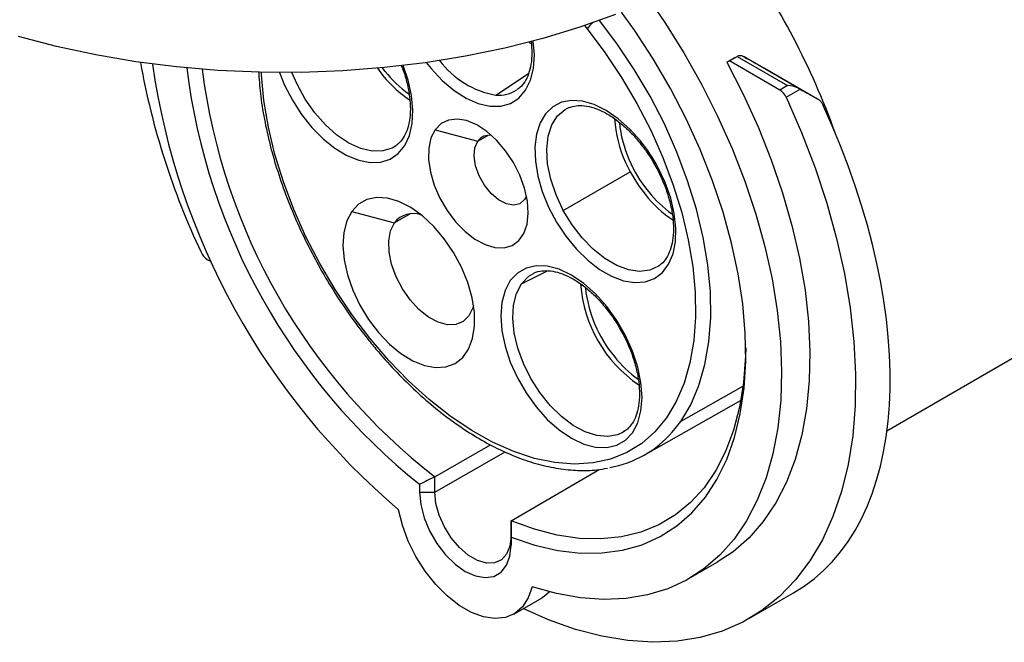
# Model space of a CAD drawing. Header units: inches. Extents: x 0 to 44, y 0 to 34.
# Tile 4 of 7: x 32.8 to 36.4, y 25.5 to 27.8. Entities that reach past the tile are written whole.
import ezdxf

# ---------------------------------------------------------------- set-up
doc = ezdxf.new("R2010")
doc.units = ezdxf.units.IN
doc.header["$LTSCALE"] = 4
doc.header["$MEASUREMENT"] = 0

msp = doc.modelspace()

# ---------------------------------------------------------------- linework, layer by layer
for p, q in [((34.8718, 27.7755), (34.8813, 27.7638)), ((34.6696, 27.7152), (34.6775, 27.7101)), ((35.3914, 27.642), (35.4192, 27.658)), ((35.4017, 27.6469), (35.4294, 27.663)), ((35.4192, 27.658), (35.4294, 27.663)), ((35.4294, 27.663), (35.6139, 27.5565)), ((35.6525, 27.5475), (35.4558, 27.661)), ((34.1446, 27.608), (34.1342, 27.6214)), ((35.4017, 27.6469), (35.3914, 27.642)), ((35.5861, 27.5404), (35.4017, 27.6469)), ((35.5319, 27.6189), (35.723, 27.5086)), ((34.5483, 27.5217), (34.6681, 27.6008)), ((35.6139, 27.5565), (35.5861, 27.5404)), ((35.6086, 27.5142), (35.6595, 27.5436)), ((34.8095, 27.4739), (34.8171, 27.4773)), ((34.3266, 27.3956), (34.4824, 27.3539)), ((34.4824, 27.3539), (34.5186, 27.3748)), ((34.1842, 27.3376), (34.1813, 27.3356)), ((35.0221, 27.2764), (35.0394, 27.2413)), ((34.7947, 27.1011), (35.0394, 27.2413)), ((34.0219, 27.0972), (34.1778, 27.0554)), ((34.2354, 27.0887), (34.1778, 27.0554)), ((35.9768, 26.2968), (37.1274, 26.961)), ((33.4942, 26.9222), (33.5082, 26.9142)), ((34.6416, 26.8329), (34.7367, 26.8802)), ((34.6854, 26.871), (34.6889, 26.8726)), ((35.4518, 26.4596), (35.2235, 26.3302)), ((35.0902, 26.2075), (35.4438, 26.4078)), ((35.1929, 26.2913), (35.2235, 26.3302)), ((35.0182, 26.2944), (35.0132, 26.2913)), ((34.3255, 26.1285), (34.5287, 26.2457)), ((34.3255, 26.0722), (34.5822, 26.2196)), ((34.6039, 25.9678), (34.9252, 26.1552)), ((34.3255, 26.0722), (34.3255, 26.1285)), ((34.2699, 26.1009), (34.2699, 26.0723)), ((34.2699, 26.0723), (34.3255, 26.0722)), ((34.6039, 25.9678), (34.6039, 25.9115)), ((34.6039, 25.9115), (34.6039, 25.8794)), ((34.6039, 25.8794), (34.6039, 25.9081)), ((35.2538, 25.7567), (35.3571, 25.8163)), ((34.614, 25.6272), (34.7173, 25.6868)), ((35.4752, 25.6118), (35.6358, 25.7045))]:
    msp.add_line(p, q)
at = {"flags": 128}
for points in [[(35.1095, 27.8682), (35.1652, 27.7869), (35.2348, 27.676), (35.2992, 27.5618), (35.358, 27.4452), (35.411, 27.3268), (35.4576, 27.2074), (35.4977, 27.0877), (35.531, 26.9686), (35.5572, 26.8508), (35.5762, 26.7351), (35.5879, 26.6222), (35.5922, 26.5128), (35.589, 26.4077), (35.5785, 26.3075), (35.5605, 26.2128), (35.5354, 26.1243), (35.5032, 26.0426), (35.4641, 25.9681), (35.4184, 25.9013), (35.3664, 25.8428), (35.3084, 25.7928), (35.2448, 25.7516), (35.176, 25.7196), (35.1024, 25.697), (35.0246, 25.6838), (34.943, 25.6802), (34.8581, 25.6863), (34.7705, 25.7018), (34.6808, 25.7269)], [(34.9848, 27.8162), (34.8551, 27.7699), (34.7202, 27.7289), (34.5806, 27.6934), (34.4371, 27.6637), (34.2903, 27.6399), (34.141, 27.622), (33.9899, 27.6102), (33.8378, 27.6046), (33.6853, 27.6051), (33.5333, 27.6118), (33.3824, 27.6247), (33.2335, 27.6435), (33.0872, 27.6684), (32.9443, 27.6991), (32.8055, 27.7355)], [(34.6039, 25.9081), (34.6904, 25.8791), (34.7751, 25.8598), (34.8572, 25.8502), (34.9361, 25.8505), (35.0114, 25.8606), (35.0824, 25.8804), (35.1486, 25.9099), (35.2094, 25.9488), (35.2646, 25.9967), (35.3135, 26.0535), (35.356, 26.1185), (35.3916, 26.1914), (35.4201, 26.2716), (35.4412, 26.3585), (35.4549, 26.4514), (35.461, 26.5497), (35.4595, 26.6527), (35.4504, 26.7595), (35.4337, 26.8693), (35.4096, 26.9815), (35.3783, 27.095), (35.3399, 27.2091), (35.2948, 27.323), (35.2434, 27.4357), (35.1859, 27.5464), (35.1229, 27.6544), (35.0547, 27.7587), (35.0073, 27.8251)], [(34.8813, 27.7638), (34.9468, 27.6772), (35.0078, 27.5861), (35.0637, 27.4913), (35.1141, 27.3936), (35.1584, 27.2941), (35.1963, 27.1936), (35.2272, 27.0932), (35.2511, 26.9939), (35.2675, 26.8965), (35.2764, 26.802), (35.2777, 26.7113), (35.2713, 26.6254), (35.2574, 26.5449), (35.236, 26.4708), (35.2074, 26.4037), (35.1718, 26.3442), (35.1296, 26.293), (35.0812, 26.2505), (35.027, 26.2172), (34.9676, 26.1933), (34.9036, 26.1791), (34.8355, 26.1747), (34.7641, 26.1801), (34.6899, 26.1954), (34.6138, 26.2204), (34.5364, 26.2548), (34.4585, 26.2983), (34.3809, 26.3504), (34.3043, 26.4108), (34.2294, 26.4787), (34.157, 26.5535), (34.0877, 26.6346), (34.0223, 26.7211), (33.9613, 26.8123), (33.9053, 26.9071), (33.8549, 27.0048), (33.8106, 27.1043), (33.7728, 27.2048), (33.7418, 27.3052), (33.718, 27.4045), (33.7015, 27.5019), (33.6926, 27.5964), (33.6922, 27.605)], [(35.2235, 26.3302), (35.2604, 26.3917), (35.29, 26.4612), (35.3121, 26.5379), (35.3266, 26.6212), (35.3332, 26.7102), (35.3318, 26.804), (35.3226, 26.9018), (35.3056, 27.0026), (35.2809, 27.1055), (35.2489, 27.2094), (35.2097, 27.3134), (35.1638, 27.4164), (35.1117, 27.5175), (35.0538, 27.6157), (34.9906, 27.71), (34.9268, 27.7946)], [(34.2943, 27.6404), (34.3117, 27.6188), (34.3526, 27.5754), (34.3958, 27.5391), (34.4401, 27.5108), (34.4841, 27.4915), (34.5266, 27.4818), (34.5663, 27.4818), (34.6019, 27.4917), (34.6325, 27.5111), (34.6572, 27.5394), (34.6752, 27.5759), (34.6859, 27.6193), (34.6891, 27.6686), (34.6851, 27.7193)], [(33.7584, 27.6041), (33.7771, 27.5578), (33.8053, 27.5028), (33.8388, 27.4509), (33.8766, 27.4035), (33.9176, 27.362), (33.9606, 27.3276), (34.0044, 27.3013), (34.0477, 27.2839), (34.0893, 27.2758), (34.1279, 27.2774), (34.1625, 27.2885), (34.192, 27.3088), (34.2157, 27.3378), (34.2327, 27.3746), (34.2426, 27.4181), (34.2452, 27.4671), (34.2404, 27.5202), (34.2282, 27.5758), (34.2102, 27.6295)], [(35.3914, 27.642), (35.4517, 27.5249), (35.506, 27.4059), (35.554, 27.2858), (35.5954, 27.1654), (35.6299, 27.0453), (35.6573, 26.9265), (35.6775, 26.8096), (35.6902, 26.6956), (35.6954, 26.585), (35.693, 26.4786), (35.6832, 26.3771), (35.6659, 26.2812), (35.6412, 26.1915), (35.6094, 26.1086), (35.5705, 26.033), (35.525, 25.9653), (35.473, 25.9058), (35.415, 25.8549), (35.3571, 25.8163)], [(34.1813, 27.3356), (34.1695, 27.3287), (34.1351, 27.3178), (34.0964, 27.3172), (34.0548, 27.3269), (34.0116, 27.3466), (33.9682, 27.3756), (33.9263, 27.413), (33.8871, 27.4574), (33.8521, 27.5074), (33.8225, 27.5612), (33.8038, 27.6042)], [(35.6086, 27.5142), (35.6646, 27.3858), (35.7142, 27.2564), (35.7569, 27.1269), (35.7927, 26.998), (35.8212, 26.8705), (35.8424, 26.745), (35.8561, 26.6223), (35.8622, 26.5032), (35.8607, 26.3882), (35.8516, 26.2781), (35.8349, 26.1734), (35.8108, 26.0749), (35.7794, 25.983), (35.7408, 25.8983), (35.6953, 25.8213), (35.6432, 25.7524), (35.5848, 25.692), (35.5203, 25.6404), (35.4501, 25.5981), (35.3748, 25.5651), (35.2946, 25.5417), (35.2101, 25.5281), (35.1217, 25.5242), (35.03, 25.5302), (34.9355, 25.546), (34.8387, 25.5714), (34.7401, 25.6065), (34.6484, 25.647)], [(35.0775, 27.3533), (35.0378, 27.3977), (34.9954, 27.4356), (34.9517, 27.4657), (34.9079, 27.4873), (34.8653, 27.4997), (34.8251, 27.5024), (34.7885, 27.4956), (34.7566, 27.4793), (34.7302, 27.454), (34.7101, 27.4204), (34.697, 27.3796), (34.6912, 27.3328), (34.6928, 27.2811), (34.7019, 27.2263), (34.7181, 27.1698), (34.741, 27.1133), (34.77, 27.0585), (34.8041, 27.0069), (34.8424, 26.96), (34.8838, 26.9192), (34.9271, 26.8857), (34.971, 26.8605), (35.0142, 26.8442), (35.0556, 26.8373), (35.0938, 26.8401), (35.1279, 26.8525), (35.1567, 26.8741), (35.1795, 26.9043), (35.1956, 26.9421), (35.2046, 26.9866), (35.2061, 27.0364), (35.2001, 27.0901), (35.1869, 27.1461), (35.1667, 27.2027), (35.1402, 27.2585)], [(34.7947, 27.1011), (34.7683, 27.1575), (34.749, 27.2147), (34.7375, 27.2708), (34.7343, 27.3237), (34.7394, 27.3716), (34.7526, 27.4128), (34.7736, 27.4458), (34.8015, 27.4695), (34.8095, 27.4739)], [(34.3266, 27.3956), (34.3115, 27.3655), (34.3034, 27.3286), (34.3028, 27.2863), (34.3096, 27.2405), (34.3236, 27.193), (34.3442, 27.1458), (34.3705, 27.1007), (34.4015, 27.0597), (34.4358, 27.0244), (34.4722, 26.9962), (34.5091, 26.9764), (34.5449, 26.9656), (34.5783, 26.9645), (34.6079, 26.9729), (34.6324, 26.9906), (34.6508, 27.0169), (34.6625, 27.0506), (34.6668, 27.0904), (34.6637, 27.1346), (34.6533, 27.1815), (34.6359, 27.2291), (34.6124, 27.2755), (34.5836, 27.3188), (34.5507, 27.3572), (34.5152, 27.3891), (34.4784, 27.4132), (34.4418, 27.4286), (34.407, 27.4345), (34.3753, 27.4309), (34.3482, 27.4177), (34.3266, 27.3956)], [(34.6604, 27.1534), (34.6536, 27.1409), (34.6362, 27.1254), (34.6133, 27.1198), (34.5867, 27.1245), (34.5586, 27.1392), (34.5313, 27.1627), (34.5069, 27.193), (34.4875, 27.2277), (34.4746, 27.264), (34.4693, 27.299), (34.472, 27.3298), (34.4824, 27.3539)], [(35.0775, 27.3533), (35.0758, 27.3505), (35.075, 27.3483), (35.075, 27.3467), (35.0754, 27.3462)], [(35.0394, 27.2413), (35.0696, 27.1916), (35.0933, 27.1597)], [(34.0219, 27.0972), (34.0038, 27.0624), (33.9929, 27.0204), (33.9897, 26.9726), (33.9942, 26.9204), (34.0063, 26.8656), (34.0256, 26.8098), (34.0515, 26.755), (34.0832, 26.7028), (34.1196, 26.655), (34.1595, 26.613), (34.2017, 26.5783), (34.2449, 26.5519), (34.2876, 26.5347), (34.3284, 26.5272), (34.3661, 26.5297), (34.3995, 26.5421), (34.4274, 26.564), (34.449, 26.5947), (34.4635, 26.6333), (34.4706, 26.6783), (34.47, 26.7286), (34.4616, 26.7823), (34.4459, 26.8378), (34.4232, 26.8933), (34.3943, 26.947), (34.3601, 26.9973), (34.3218, 27.0423), (34.2805, 27.0808), (34.2377, 27.1115), (34.1946, 27.1334), (34.1527, 27.1458), (34.1132, 27.1483), (34.0775, 27.1408), (34.0468, 27.1236), (34.0219, 27.0972)], [(35.1424, 26.8974), (35.1105, 26.8828), (35.0734, 26.878), (35.0328, 26.8836), (34.99, 26.8994), (34.9466, 26.9248), (34.9039, 26.959), (34.8635, 27.0007), (34.8267, 27.0486), (34.7947, 27.1011)], [(34.4668, 26.7547), (34.4643, 26.7457), (34.4502, 26.7165), (34.4293, 26.6959), (34.4026, 26.6847), (34.3715, 26.6837), (34.3374, 26.6928), (34.3022, 26.7116), (34.2676, 26.7392), (34.2354, 26.7741), (34.207, 26.8146), (34.184, 26.8587), (34.1676, 26.9041), (34.1585, 26.9487), (34.1571, 26.9901), (34.1637, 27.0263), (34.1778, 27.0554), (34.1778, 27.0554)], [(34.9533, 26.7503), (34.9126, 26.7958), (34.8692, 26.8342), (34.8245, 26.8646), (34.7797, 26.8859), (34.7363, 26.8975), (34.6956, 26.8991), (34.6588, 26.8906), (34.627, 26.8723), (34.6012, 26.8446), (34.5823, 26.8086), (34.5706, 26.7652), (34.5667, 26.7157), (34.5706, 26.6618), (34.5823, 26.605), (34.6012, 26.547), (34.627, 26.4896), (34.6588, 26.4346), (34.6956, 26.3836), (34.7363, 26.3381), (34.7797, 26.2997), (34.8245, 26.2693), (34.8692, 26.248), (34.9126, 26.2364), (34.9533, 26.2348), (34.9902, 26.2433), (35.0219, 26.2616), (35.0477, 26.2893)], [(35.1458, 26.8998), (35.1428, 26.8977), (35.1424, 26.8974)], [(34.6416, 26.8329), (34.6685, 26.8607), (34.6854, 26.871)], [(35.0132, 26.2913), (34.9932, 26.282), (34.957, 26.2752), (34.917, 26.2787), (34.8745, 26.2925), (34.8311, 26.316), (34.7881, 26.3485), (34.7471, 26.3889), (34.7095, 26.4357), (34.6765, 26.4874), (34.6492, 26.5422), (34.6287, 26.5983), (34.6155, 26.6538), (34.6102, 26.7066), (34.6128, 26.7552), (34.6234, 26.7978), (34.6416, 26.8329)], [(34.9533, 26.7503), (34.9516, 26.7476), (34.9508, 26.7454), (34.9509, 26.7438), (34.9512, 26.7433)], [(35.0477, 26.2893), (35.0667, 26.3253), (35.0783, 26.3687), (35.0822, 26.4181), (35.0783, 26.4721), (35.0667, 26.5289), (35.0477, 26.5869), (35.0219, 26.6443), (34.9902, 26.6993), (34.9533, 26.7503)], [(35.4612, 26.5996), (35.4605, 26.5683), (35.4534, 26.4727), (35.4388, 26.3824), (35.4169, 26.2983), (35.3877, 26.2209), (35.3516, 26.1508), (35.3087, 26.0885), (35.2595, 26.0346), (35.2042, 25.9893), (35.1434, 25.9532), (35.0774, 25.9264), (35.0068, 25.9091), (34.932, 25.9015), (34.8538, 25.9036), (34.7726, 25.9154), (34.6891, 25.9369), (34.6039, 25.9678)], [(34.2699, 26.0723), (34.274, 26.0269), (34.2864, 25.979), (34.3063, 25.931), (34.3327, 25.8851), (34.3644, 25.8439), (34.3997, 25.8092), (34.4369, 25.7829), (34.4741, 25.7663), (34.5094, 25.7602), (34.541, 25.7649), (34.5675, 25.7802), (34.5874, 25.8053), (34.5997, 25.8389), (34.6039, 25.8794)], [(34.6039, 25.9115), (34.5998, 25.8754), (34.5879, 25.846), (34.5689, 25.8252), (34.5437, 25.814), (34.514, 25.8131), (34.4815, 25.8226), (34.4479, 25.842), (34.4153, 25.8701), (34.3856, 25.9052), (34.3605, 25.9454), (34.3414, 25.9883), (34.3296, 26.0314), (34.3255, 26.0722)], [(34.6808, 25.7269), (34.6667, 25.686), (34.6453, 25.6531), (34.6172, 25.6291), (34.5835, 25.6148), (34.5451, 25.6106), (34.5032, 25.6167), (34.4592, 25.633), (34.4146, 25.6588), (34.3706, 25.6933), (34.3287, 25.7355), (34.2903, 25.784), (34.2565, 25.8373), (34.2285, 25.8937), (34.2071, 25.9513), (34.193, 26.0084)], [(34.7444, 25.7082), (34.7263, 25.6925), (34.7173, 25.6868)]]:
    msp.add_lwpolyline(points, dxfattribs=at)
for centre, radius, start, end in [((33.1733, 26.4424), 2.7789, 19.8805, 35.3733), ((34.9796, 27.6878), 0.1242, 127.3272, 142.3214), ((36.0099, 28.1426), 2.8051, 190.298, 205.1958), ((35.8941, 28.0101), 2.6269, 188.2078, 229.6413), ((35.7121, 27.9058), 2.3103, 187.0823, 231.3713), ((34.4767, 27.8727), 0.4409, 215.027, 236.5381), ((34.6046, 27.8434), 0.3266, 216.8198, 260.0679), ((35.6999, 27.9001), 2.2422, 187.2798, 232.1964), ((34.4704, 27.865), 0.415, 218.2567, 234.6226), ((34.5593, 27.6415), 0.1202, 264.7302, 303.1802), ((35.5544, 27.4904), 0.0592, 23.7072, 57.6056), ((35.4213, 27.4609), 0.4398, 183.3306, 204.8103), ((35.4704, 27.4721), 0.4737, 186.1471, 219.6892), ((34.524, 27.324), 0.0512, 80.058, 144.2355), ((34.5926, 26.9645), 0.6215, 28.2273, 38.7182), ((35.4245, 27.419), 0.4207, 218.0683, 236.9294), ((35.4323, 27.4276), 0.4161, 218.3185, 234.5873), ((34.2463, 27.0037), 0.0859, 69.2188, 142.9271), ((33.526, 26.9722), 0.0592, 203.7072, 237.6056), ((35.3434, 26.8665), 0.4865, 184.0996, 235.8529), ((35.3481, 26.8701), 0.4757, 186.315, 219.5284), ((35.3136, 26.8305), 0.424, 218.3753, 234.582), ((34.8941, 26.5535), 0.3975, 280.2031, 318.7362)]:
    msp.add_arc(centre, radius, start, end)
for centre, major_axis, ratio, start_param, end_param in [((35.4005, 27.728), (1.686, -0.9359), 0.016472, 4.754312, 4.799546), ((35.6139, 27.5243), (0.0557, 0), 0.577382, 0.804508, 1.570796), ((35.654, 27.5475), (0.0401, -0.0223), 0.016472, 4.683314, 4.857756), ((35.4005, 27.728), (1.9068, -1.0585), 0.016472, 4.857756, 4.891435), ((34.6651, 27.3034), (-0.9865, 1.5895), 0.554917, 3.123887, 4.488492)]:
    msp.add_ellipse(centre, major_axis=major_axis, ratio=ratio, start_param=start_param, end_param=end_param)
for points, knots in [([(38.0093, 27.0418), (38.0174, 27.0462), (38.0492, 27.0632), (38.0998, 27.1014), (38.1604, 27.156), (38.2151, 27.2186), (38.2641, 27.2883), (38.307, 27.3651), (38.3437, 27.4485), (38.3739, 27.5383), (38.3975, 27.634), (38.4143, 27.7349), (38.4241, 27.8407), (38.427, 27.9507), (38.423, 28.0642), (38.4121, 28.1808), (38.3945, 28.2998), (38.3702, 28.4206), (38.3394, 28.5427), (38.3022, 28.6654), (38.2589, 28.7882), (38.2097, 28.9104), (38.1549, 29.0315), (38.0947, 29.1509), (38.0293, 29.268), (37.9592, 29.3823), (37.8847, 29.4931), (37.8062, 29.5999), (37.7239, 29.7023), (37.6383, 29.7996), (37.5498, 29.8915), (37.4589, 29.9775), (37.3659, 30.0571), (37.2712, 30.1299), (37.1753, 30.1955), (37.0787, 30.2536), (36.9817, 30.3039), (36.8849, 30.346), (36.7887, 30.3797), (36.6937, 30.4047), (36.6003, 30.4208), (36.5092, 30.4279), (36.4208, 30.426), (36.3357, 30.4151), (36.2546, 30.3952), (36.179, 30.3679), (36.1329, 30.343), (36.1106, 30.331)], [0, 0, 0, 0, 0.007518, 0.029376, 0.051241, 0.073176, 0.095233, 0.117443, 0.139809, 0.162318, 0.184942, 0.207648, 0.230406, 0.253191, 0.275986, 0.298775, 0.321552, 0.344314, 0.367062, 0.389795, 0.412516, 0.435226, 0.457927, 0.480623, 0.503317, 0.52601, 0.548706, 0.571406, 0.594114, 0.616832, 0.639564, 0.662311, 0.685077, 0.707862, 0.730667, 0.753492, 0.776333, 0.799183, 0.822024, 0.844835, 0.867588, 0.89025, 0.912784, 0.935161, 0.957369, 0.979418, 1, 1, 1, 1]), ([(34.6772, 27.7196), (34.6785, 27.7046), (34.6812, 27.6742), (34.6775, 27.6336), (34.6686, 27.598), (34.6544, 27.5696), (34.6397, 27.5508), (34.6284, 27.544), (34.6247, 27.5418)], [0, 0, 0, 0, 0.176057, 0.357857, 0.539213, 0.721103, 0.906485, 1, 1, 1, 1]), ([(35.4558, 27.661), (35.4546, 27.6616), (35.4523, 27.6629), (35.4488, 27.6642), (35.4455, 27.6651), (35.4431, 27.6654), (35.4396, 27.6657), (35.4351, 27.6656), (35.4313, 27.6638), (35.4294, 27.663)], [0, 0, 0, 0, 0.136177, 0.265062, 0.386999, 0.502392, 0.523199, 0.767695, 1, 1, 1, 1]), ([(34.2029, 27.6299), (34.2049, 27.6252), (34.2142, 27.6036), (34.2249, 27.5648), (34.2343, 27.5155), (34.2371, 27.4695), (34.2338, 27.4283), (34.2248, 27.3927), (34.2105, 27.3644), (34.1966, 27.3462), (34.1861, 27.3399), (34.1831, 27.3381)], [0, 0, 0, 0, 0.036501, 0.167575, 0.298154, 0.428092, 0.557373, 0.686339, 0.815684, 0.947513, 1, 1, 1, 1]), ([(33.6816, 27.6081), (33.6835, 27.5813), (33.6875, 27.5245), (33.702, 27.4344), (33.723, 27.3396), (33.7506, 27.2437), (33.7842, 27.1477), (33.8238, 27.0522), (33.8689, 26.9581), (33.9192, 26.866), (33.9743, 26.7769), (34.0297, 26.6965), (34.0679, 26.6478), (34.0849, 26.626)], [0, 0, 0, 0, 0.083707, 0.177348, 0.27093, 0.36445, 0.457915, 0.551336, 0.644725, 0.738098, 0.83147, 0.924853, 1, 1, 1, 1]), ([(34.816, 27.4763), (34.8243, 27.4791), (34.8407, 27.4847), (34.8717, 27.4842), (34.9064, 27.4765), (34.9441, 27.4604), (34.9827, 27.4366), (35.0208, 27.4055), (35.0521, 27.3749), (35.0691, 27.3532), (35.0749, 27.3458)], [0, 0, 0, 0, 0.132054, 0.261039, 0.39822, 0.532144, 0.665205, 0.798275, 0.931728, 1, 1, 1, 1]), ([(35.723, 27.5086), (35.7239, 27.508), (35.7259, 27.5068), (35.7289, 27.5046), (35.732, 27.5019), (35.7355, 27.4982), (35.7399, 27.4925), (35.7425, 27.4874), (35.7441, 27.4843)], [0, 0, 0, 0, 0.1101256, 0.2284799, 0.3551567, 0.4902323, 0.6973547, 1, 1, 1, 1]), ([(35.0749, 27.3458), (35.0805, 27.3389), (35.0978, 27.3181), (35.1231, 27.2785), (35.1497, 27.2289), (35.1708, 27.1776), (35.1862, 27.1266), (35.1954, 27.0774), (35.1982, 27.0314), (35.1949, 26.9901), (35.1859, 26.9546), (35.1716, 26.9262), (35.1578, 26.9081), (35.1475, 26.9019), (35.1447, 26.9002)], [0, 0, 0, 0, 0.0452499, 0.1377972, 0.2304291, 0.3230001, 0.415351, 0.507353, 0.5989034, 0.6899912, 0.7808563, 0.8719893, 0.9648721, 1, 1, 1, 1]), ([(34.6882, 26.8723), (34.6883, 26.8723), (34.6965, 26.8776), (34.7158, 26.8809), (34.7474, 26.8815), (34.7822, 26.8735), (34.8199, 26.8574), (34.8585, 26.8337), (34.8967, 26.8026), (34.9279, 26.772), (34.9449, 26.7502), (34.9507, 26.7429)], [0, 0, 0, 0, 0.001405, 0.147849, 0.274486, 0.40917, 0.540658, 0.671298, 0.801946, 0.932971, 1, 1, 1, 1]), ([(34.9507, 26.7429), (34.9564, 26.736), (34.9736, 26.7152), (34.9989, 26.6755), (35.0255, 26.6259), (35.0467, 26.5747), (35.062, 26.5237), (35.0712, 26.4744), (35.074, 26.4285), (35.0707, 26.387), (35.0614, 26.3521), (35.052, 26.3299), (35.0448, 26.3217), (35.0437, 26.3205)], [0, 0, 0, 0, 0.050908, 0.155027, 0.259242, 0.363388, 0.467286, 0.570792, 0.67379, 0.776268, 0.878495, 0.981023, 1, 1, 1, 1]), ([(34.0849, 26.626), (34.0963, 26.6121), (34.1293, 26.5718), (34.1864, 26.5089), (34.2567, 26.4397), (34.3292, 26.3768), (34.4032, 26.3207), (34.4783, 26.2719), (34.5538, 26.2307), (34.6292, 26.1977), (34.7039, 26.1731), (34.7772, 26.1571), (34.8483, 26.1504), (34.9082, 26.1512), (34.9429, 26.1579), (34.956, 26.1604)], [0, 0, 0, 0, 0.043405, 0.125721, 0.208106, 0.290556, 0.373082, 0.455687, 0.538367, 0.621099, 0.703815, 0.786408, 0.868732, 0.950609, 1, 1, 1, 1]), ([(35.0437, 26.3205), (35.039, 26.314), (35.0304, 26.3021), (35.0189, 26.2957), (35.0137, 26.2927)], [0, 0, 0, 0, 0.5430445, 1, 1, 1, 1])]:
    msp.add_open_spline(points, degree=3, knots=knots)
for points in [[(34.3255, 26.1285), (34.3072, 26.1193), (34.2886, 26.1101), (34.2699, 26.1009)], [(34.6039, 25.9081), (34.6039, 25.9281), (34.6039, 25.948), (34.6039, 25.9678)]]:
    msp.add_open_spline(points, degree=3)

doc.saveas('drawing.dxf')
